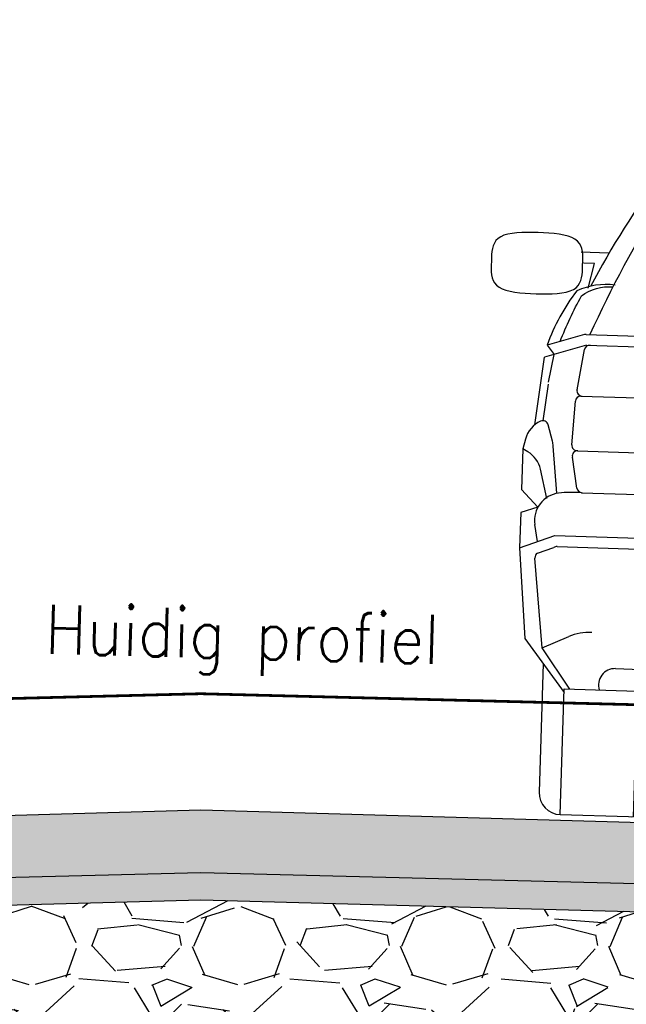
# Model space of a CAD drawing. Header units: metres. Extents: x 8 to 122, y -18 to 26.
# Tile 24 of 54: x 18.55 to 19.66, y 11.14 to 12.94. Entities that reach past the tile are written whole.
import ezdxf

# ---------------------------------------------------------------- set-up
doc = ezdxf.new("R2010")
doc.units = ezdxf.units.M
doc.header["$PDMODE"] = 1
doc.linetypes.add('ACAD_ISO02W100', pattern=[15, 12, -3])
doc.layers.add('N-WE-AL-DETAIL-G', color=7, linetype='Continuous')
doc.styles.add('ROMANS1_50_18', font='romans.shx', dxfattribs={"width": 0.9, "height": 0.09})
doc.styles.get("Standard").update_dxf_attribs({"font": 'arial.ttf'})
doc.dimstyles.new('NLCS_1-50', dxfattribs={"dimscale": 0.05, "dimtxt": 2.5, "dimasz": 2.5, "dimexe": 1.25, "dimexo": 0.625, "dimtad": 1, "dimtxsty": 'Standard', "dimblk": 'OBLIQUE', "dimcen": 0, "dimse1": 1, "dimse2": 1, "dimadec": 0, "dimazin": 0, "dimtfac": 1, "dimtmove": 0, "dimatfit": 3, "dimfxl": 1, "dimarcsym": 0})

# ---------------------------------------------------------------- blocks, each defined once
blk = doc.blocks.new('Auto-a6_1')
at = {"color": 0, "linetype": 'Continuous'}
for p, q in [((0.3434700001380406, 1.388999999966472), (0.3816699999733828, 1.446359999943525)), ((0.3899899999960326, 1.450820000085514), (0.413449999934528, 1.450820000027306)), ((1.135009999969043, 1.450820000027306), (1.111549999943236, 1.450820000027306)), ((1.181530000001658, 1.389000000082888), (1.143329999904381, 1.446360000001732)), ((0.3683400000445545, 1.39686000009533), (0.3932199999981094, 1.435560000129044)), ((0.4009299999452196, 1.435820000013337), (0.3746299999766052, 1.435820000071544)), ((0.3875300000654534, 1.397920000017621), (0.4052500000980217, 1.428300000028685)), ((0.4223999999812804, 1.436350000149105), (0.4008600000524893, 1.393279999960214)), ((1.102599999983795, 1.436350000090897), (1.124140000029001, 1.393280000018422)), ((1.137470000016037, 1.397919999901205), (1.119750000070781, 1.428300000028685)), ((1.124070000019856, 1.435819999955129), (1.150370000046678, 1.435819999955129)), ((1.15666000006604, 1.39686000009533), (1.131780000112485, 1.435560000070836)), ((0.3353599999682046, 1.388510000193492), (0.7617699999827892, 1.419560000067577)), ((0.3447699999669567, 1.37917000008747), (0.7624999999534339, 1.409590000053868)), ((1.180229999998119, 1.37917000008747), (0.7624999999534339, 1.409590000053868)), ((1.189640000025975, 1.388510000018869), (0.7632299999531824, 1.419560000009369)), ((0.3479499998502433, 1.395729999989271), (0.3875300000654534, 1.397920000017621)), ((1.177049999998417, 1.395729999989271), (1.137470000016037, 1.397919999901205)), ((0.7642300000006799, 1.349880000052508), (0.3420299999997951, 1.327449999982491)), ((0.7607699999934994, 1.3498799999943), (1.182969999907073, 1.327450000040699)), ((0.765819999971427, 1.319929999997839), (0.3468399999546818, 1.297660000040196)), ((0.7591799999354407, 1.319930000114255), (1.178160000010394, 1.297660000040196)), ((0.7663499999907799, 1.309940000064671), (0.3487000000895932, 1.287740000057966)), ((0.7586500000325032, 1.309939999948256), (1.176300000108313, 1.287739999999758)), ((0.2965499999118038, 1.292270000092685), (0.1985299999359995, 1.132570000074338)), ((1.22844999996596, 1.292270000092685), (1.326469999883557, 1.132570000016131)), ((0.3226100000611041, 1.277379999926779), (0.2245500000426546, 1.117610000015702)), ((0.3313300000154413, 1.272469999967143), (0.2332199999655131, 1.112629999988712)), ((1.193669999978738, 1.272469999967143), (1.291780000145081, 1.112629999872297)), ((1.20239000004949, 1.277379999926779), (1.300450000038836, 1.117610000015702)), ((0.1985299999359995, 1.132570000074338), (0.1213100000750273, 0.9887900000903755)), ((1.326469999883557, 1.132570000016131), (1.403690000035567, 0.9887900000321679)), ((0.2245500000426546, 1.117610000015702), (0.1591199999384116, 0.9957700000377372)), ((0.2332199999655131, 1.112629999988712), (0.1757299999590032, 1.005580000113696)), ((1.291780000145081, 1.112629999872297), (1.349270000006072, 1.005580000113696)), ((1.300450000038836, 1.117610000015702), (1.365880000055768, 0.9957700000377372)), ((-0.1514399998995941, 1.046239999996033), (-0.1541799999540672, 1.041770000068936)), ((-0.1477700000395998, 1.050229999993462), (-0.1514399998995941, 1.046239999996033)), ((-0.143039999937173, 1.05366000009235), (-0.1477700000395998, 1.050229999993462)), ((-0.1371599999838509, 1.056470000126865), (-0.143039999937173, 1.05366000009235)), ((-0.1302300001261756, 1.058710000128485), (-0.1371599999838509, 1.056470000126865)), ((-0.122389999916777, 1.060429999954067), (-0.1302300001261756, 1.058710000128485)), ((-0.1138100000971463, 1.061700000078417), (-0.122389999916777, 1.060429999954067)), ((-0.1046299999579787, 1.062570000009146), (-0.1138100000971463, 1.061700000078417)), ((-0.09500999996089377, 1.063119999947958), (-0.1046299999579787, 1.062570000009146)), ((-0.08507999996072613, 1.063410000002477), (-0.09500999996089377, 1.063119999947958)), ((-0.07499999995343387, 1.063490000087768), (-0.08507999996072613, 1.063410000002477)), ((-0.06492000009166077, 1.063410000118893), (-0.07499999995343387, 1.063490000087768)), ((-0.05499000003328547, 1.063120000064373), (-0.06492000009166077, 1.063410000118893)), ((-0.04537000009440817, 1.062570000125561), (-0.05499000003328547, 1.063120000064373)), ((-0.0361900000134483, 1.06170000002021), (-0.04537000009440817, 1.062570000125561)), ((-0.0276099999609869, 1.060430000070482), (-0.0361900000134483, 1.06170000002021)), ((-0.01976999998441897, 1.058710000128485), (-0.0276099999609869, 1.060430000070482)), ((-0.01284000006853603, 1.056470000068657), (-0.01976999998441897, 1.058710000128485)), ((-0.006960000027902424, 1.05366000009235), (-0.01284000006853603, 1.056470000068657)), ((-0.002229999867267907, 1.050229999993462), (-0.006960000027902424, 1.05366000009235)), ((0.001439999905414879, 1.046239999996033), (-0.002229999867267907, 1.050229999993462)), ((0.004180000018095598, 1.041770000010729), (0.001439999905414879, 1.046239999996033)), ((1.520820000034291, 1.041770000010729), (1.523560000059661, 1.046239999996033)), ((1.523560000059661, 1.046239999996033), (1.527230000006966, 1.05023000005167)), ((1.527230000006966, 1.05023000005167), (1.531959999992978, 1.053660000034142)), ((1.531959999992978, 1.053660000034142), (1.5378399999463, 1.056470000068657)), ((1.5378399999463, 1.056470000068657), (1.544770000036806, 1.058710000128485)), ((1.544770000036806, 1.058710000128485), (1.552609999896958, 1.06043000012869)), ((1.552609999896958, 1.06043000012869), (1.561189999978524, 1.06170000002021)), ((1.561189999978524, 1.06170000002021), (1.57037000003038, 1.062570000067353)), ((1.57037000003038, 1.062570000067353), (1.579990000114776, 1.06311999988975)), ((1.579990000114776, 1.06311999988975), (1.589919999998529, 1.063410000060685)), ((1.589919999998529, 1.063410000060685), (1.599999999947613, 1.063490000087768)), ((1.599999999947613, 1.063490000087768), (1.610080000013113, 1.06340999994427)), ((1.610080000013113, 1.06340999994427), (1.620010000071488, 1.063120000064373)), ((1.620010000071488, 1.063120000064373), (1.629630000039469, 1.062570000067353)), ((1.629630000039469, 1.062570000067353), (1.63880999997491, 1.061700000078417)), ((1.63880999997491, 1.061700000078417), (1.647390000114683, 1.060430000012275)), ((1.647390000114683, 1.060430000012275), (1.655229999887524, 1.05871000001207)), ((1.655229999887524, 1.05871000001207), (1.662160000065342, 1.056470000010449)), ((1.662160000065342, 1.056470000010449), (1.668040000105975, 1.053659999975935)), ((1.668040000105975, 1.053659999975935), (1.672769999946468, 1.050229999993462)), ((1.672769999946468, 1.050229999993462), (1.676440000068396, 1.046239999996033)), ((1.676440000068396, 1.046239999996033), (1.679180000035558, 1.041770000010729)), ((-0.1574000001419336, 1.031700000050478), (-0.1581399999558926, 1.02626999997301)), ((-0.1561199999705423, 1.036889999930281), (-0.1574000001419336, 1.031700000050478)), ((-0.1541799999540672, 1.041770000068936), (-0.1561199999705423, 1.036889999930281)), ((0.006119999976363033, 1.036890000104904), (0.004180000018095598, 1.041770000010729)), ((0.05499999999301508, 1.03000000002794), (0.004999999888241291, 1.030000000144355)), ((0.007400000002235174, 1.031700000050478), (0.006119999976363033, 1.036890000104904)), ((0.008139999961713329, 1.026270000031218), (0.007400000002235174, 1.031700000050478)), ((1.470000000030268, 1.03000000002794), (1.520000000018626, 1.030000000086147)), ((1.516860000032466, 1.026270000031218), (1.517599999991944, 1.03169999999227)), ((1.517599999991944, 1.03169999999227), (1.518879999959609, 1.036890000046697)), ((1.518879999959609, 1.036890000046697), (1.520820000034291, 1.041770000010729)), ((1.679180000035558, 1.041770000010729), (1.681119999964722, 1.036889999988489)), ((1.681119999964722, 1.036889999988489), (1.682399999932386, 1.03169999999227)), ((1.682399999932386, 1.03169999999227), (1.683140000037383, 1.02626999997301)), ((-0.1584900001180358, 1.020670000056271), (-0.1585800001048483, 1.015000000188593)), ((-0.1585800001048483, 1.015000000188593), (-0.1584900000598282, 0.9943300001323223)), ((-0.1581399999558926, 1.02626999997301), (-0.1584900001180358, 1.020670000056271)), ((0.008490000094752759, 1.020669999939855), (0.008139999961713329, 1.026270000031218)), ((0.00857999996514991, 1.000000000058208), (0.008490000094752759, 1.020669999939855)), ((0.02999999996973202, 1.010000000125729), (0.009999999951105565, 1.010000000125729)), ((0.02000000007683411, 0.9649999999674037), (0.02999999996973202, 1.010000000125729)), ((1.495000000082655, 1.010000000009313), (1.515000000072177, 1.010000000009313)), ((1.504999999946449, 0.965000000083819), (1.495000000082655, 1.010000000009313)), ((1.516419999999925, 1.000000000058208), (1.516510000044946, 1.020669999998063)), ((1.516510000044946, 1.020669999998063), (1.516860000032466, 1.026270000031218)), ((1.683140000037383, 1.02626999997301), (1.6834899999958, 1.020669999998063)), ((1.6834899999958, 1.020669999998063), (1.683580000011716, 1.015000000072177)), ((1.683580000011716, 1.015000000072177), (1.683490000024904, 0.994330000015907)), ((-0.1584900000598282, 0.9943300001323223), (-0.1581399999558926, 0.9887300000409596)), ((0.008139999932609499, 0.9887300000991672), (0.008490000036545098, 0.994330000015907)), ((0.008490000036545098, 0.994330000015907), (0.00857999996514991, 1.000000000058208)), ((1.516509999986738, 0.9943300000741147), (1.516419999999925, 1.000000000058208)), ((1.516859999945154, 0.9887300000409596), (1.516509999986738, 0.9943300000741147)), ((1.683490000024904, 0.994330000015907), (1.683140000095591, 0.9887300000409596)), ((-0.1581399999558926, 0.9887300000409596), (-0.1574000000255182, 0.9833000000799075)), ((-0.1574000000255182, 0.9833000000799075), (-0.1561199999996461, 0.9781100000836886)), ((-0.1561199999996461, 0.9781100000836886), (-0.1541800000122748, 0.9732300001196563)), ((0.004180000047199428, 0.9732300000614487), (0.006120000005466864, 0.978110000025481)), ((0.006120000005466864, 0.978110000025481), (0.007400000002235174, 0.9832999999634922)), ((0.007400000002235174, 0.9832999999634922), (0.008139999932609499, 0.9887300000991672)), ((0.1678100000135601, 0.9810400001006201), (0.7645900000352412, 0.9738900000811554)), ((0.1844200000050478, 0.9908500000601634), (0.764709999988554, 0.9838900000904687)), ((1.340580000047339, 0.9908500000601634), (0.7602900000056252, 0.983890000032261)), ((1.357190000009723, 0.9810400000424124), (0.7604100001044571, 0.9738900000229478)), ((1.517599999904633, 0.9833000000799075), (1.516859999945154, 0.9887300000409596)), ((1.518879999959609, 0.978110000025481), (1.517599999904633, 0.9833000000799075)), ((1.520819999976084, 0.9732300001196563), (1.518879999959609, 0.978110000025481)), ((1.681120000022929, 0.9781100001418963), (1.679179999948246, 0.973230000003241)), ((1.682400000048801, 0.9832999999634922), (1.681120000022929, 0.9781100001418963)), ((1.683140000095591, 0.9887300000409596), (1.682400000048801, 0.9832999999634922)), ((-0.1541800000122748, 0.9732300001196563), (-0.1514399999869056, 0.9687600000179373)), ((-0.1514399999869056, 0.9687600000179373), (-0.1477699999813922, 0.9647700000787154)), ((-0.1477699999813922, 0.9647700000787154), (-0.1430399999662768, 0.9613400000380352)), ((-0.1430399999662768, 0.9613400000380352), (-0.1371600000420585, 0.9585300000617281)), ((-0.1371600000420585, 0.9585300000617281), (-0.1302300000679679, 0.9562900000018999)), ((-0.1302300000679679, 0.9562900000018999), (-0.1223900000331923, 0.9545700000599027)), ((-0.0276099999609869, 0.9545700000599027), (-0.0197700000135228, 0.9562900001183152)), ((-0.0197700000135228, 0.9562900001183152), (-0.01284000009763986, 0.9585300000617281)), ((-0.01284000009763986, 0.9585300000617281), (-0.006959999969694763, 0.9613400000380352)), ((-0.006959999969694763, 0.9613400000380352), (-0.002229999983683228, 0.9647700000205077)), ((-0.002229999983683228, 0.9647700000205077), (0.001439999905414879, 0.9687600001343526)), ((0.001439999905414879, 0.9687600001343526), (0.004180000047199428, 0.9732300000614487)), ((1.523560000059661, 0.9687599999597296), (1.520819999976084, 0.9732300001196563)), ((1.527230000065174, 0.9647700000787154), (1.523560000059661, 0.9687599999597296)), ((1.531960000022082, 0.9613400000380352), (1.527230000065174, 0.9647700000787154)), ((1.537839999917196, 0.9585300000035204), (1.531960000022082, 0.9613400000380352)), ((1.544770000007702, 0.9562900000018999), (1.537839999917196, 0.9585300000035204)), ((1.55260999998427, 0.954570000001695), (1.544770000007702, 0.9562900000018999)), ((1.655229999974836, 0.9562900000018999), (1.647390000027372, 0.9545700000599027)), ((1.662160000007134, 0.9585300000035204), (1.655229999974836, 0.9562900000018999)), ((1.668040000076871, 0.9613400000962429), (1.662160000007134, 0.9585300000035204)), ((1.672770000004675, 0.9647699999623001), (1.668040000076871, 0.9613400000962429)), ((1.6764400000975, 0.9687600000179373), (1.672770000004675, 0.9647699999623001)), ((1.679179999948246, 0.973230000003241), (1.6764400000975, 0.9687600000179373)), ((-0.1223900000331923, 0.9545700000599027), (-0.1138100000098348, 0.9533000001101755)), ((-0.1138100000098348, 0.9533000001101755), (-0.1046299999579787, 0.9524300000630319)), ((-0.1046299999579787, 0.9524300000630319), (-0.0950099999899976, 0.9518800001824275)), ((-0.0950099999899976, 0.9518800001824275), (-0.08507999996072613, 0.9515900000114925)), ((-0.08507999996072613, 0.9515900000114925), (-0.07500000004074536, 0.9515100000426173)), ((-0.07500000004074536, 0.9515100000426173), (-0.06491999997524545, 0.9515900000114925)), ((-0.06491999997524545, 0.9515900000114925), (-0.0549900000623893, 0.9518800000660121)), ((-0.0549900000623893, 0.9518800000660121), (-0.04537000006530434, 0.9524300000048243)), ((-0.04537000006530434, 0.9524300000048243), (-0.0361900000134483, 0.9533000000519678)), ((-0.0361900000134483, 0.9533000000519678), (-0.0276099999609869, 0.9545700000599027)), ((0.1426899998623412, 0.951340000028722), (0.764229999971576, 0.9438900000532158)), ((1.382310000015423, 0.951340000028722), (0.7607699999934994, 0.9438899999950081)), ((1.561189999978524, 0.9532999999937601), (1.55260999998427, 0.954570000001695)), ((1.57037000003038, 0.9524300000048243), (1.561189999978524, 0.9532999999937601)), ((1.579990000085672, 0.9518800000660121), (1.57037000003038, 0.9524300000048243)), ((1.589919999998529, 0.9515900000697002), (1.579990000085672, 0.9518800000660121)), ((1.599999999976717, 0.9515099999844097), (1.589919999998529, 0.9515900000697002)), ((1.610080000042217, 0.9515900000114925), (1.599999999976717, 0.9515099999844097)), ((1.620009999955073, 0.9518800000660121), (1.610080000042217, 0.9515900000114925)), ((1.629630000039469, 0.9524300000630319), (1.620009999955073, 0.9518800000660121)), ((1.638809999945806, 0.9533000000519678), (1.629630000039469, 0.9524300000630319)), ((1.647390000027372, 0.9545700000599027), (1.638809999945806, 0.9533000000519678)), ((0.01589000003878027, 0.879529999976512), (-0.05153999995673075, 0.8580100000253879)), ((0.01892999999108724, 0.8800000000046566), (0.7625000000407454, 0.8800000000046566)), ((1.506070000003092, 0.8800000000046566), (0.7625000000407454, 0.8800000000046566)), ((1.509109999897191, 0.879529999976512), (1.576539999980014, 0.8580100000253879)), ((0.02049000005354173, 0.8600000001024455), (-0.05598000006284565, 0.8356000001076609)), ((-0.05153999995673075, 0.8580100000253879), (-0.03825999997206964, 0.841019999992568)), ((0.005710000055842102, 0.7782700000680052), (0.01698000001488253, 0.8522000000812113)), ((0.02049000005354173, 0.8600000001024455), (0.7625000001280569, 0.8599999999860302)), ((0.1478400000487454, 0.6000000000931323), (0.1478399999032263, 0.8600000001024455)), ((0.3400799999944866, 0.8500200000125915), (0.3400800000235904, 0.7766999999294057)), ((1.504509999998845, 0.8600000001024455), (0.7625000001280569, 0.8599999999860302)), ((1.184919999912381, 0.8500200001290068), (1.184919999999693, 0.7767000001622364)), ((1.377159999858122, 0.5999999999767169), (1.377160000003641, 0.8599999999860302)), ((1.504509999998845, 0.8600000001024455), (1.580980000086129, 0.8355999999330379)), ((1.519290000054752, 0.7782700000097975), (1.508019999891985, 0.8522000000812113)), ((1.576539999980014, 0.8580100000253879), (1.563259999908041, 0.841020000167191)), ((-0.06927999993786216, 0.7117500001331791), (-0.05598000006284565, 0.8356000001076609)), ((-0.04677000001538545, 0.7905800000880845), (-0.03811999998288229, 0.8413000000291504)), ((1.571769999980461, 0.7905800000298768), (1.563119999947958, 0.8413000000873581)), ((1.594280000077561, 0.7117500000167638), (1.580980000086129, 0.8355999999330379)), ((0.7650000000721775, 0.815000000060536), (0.5049999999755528, 0.8149999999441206)), ((0.7600000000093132, 0.8150000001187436), (1.020000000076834, 0.8149999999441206)), ((0.4849999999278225, 0.7950000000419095), (0.4850000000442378, 0.7300000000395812)), ((1.040000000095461, 0.7949999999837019), (1.039999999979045, 0.7300000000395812)), ((-0.05425999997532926, 0.7193700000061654), (-0.04676999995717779, 0.7865200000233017)), ((1.579259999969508, 0.7193700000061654), (1.571770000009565, 0.7865200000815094)), ((0.01325000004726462, 0.7666999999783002), (0.1478399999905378, 0.7667000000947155)), ((0.1478399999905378, 0.7667000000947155), (0.330080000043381, 0.7667000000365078)), ((1.377159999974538, 0.7667000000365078), (1.194920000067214, 0.7666999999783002)), ((1.511750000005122, 0.7667000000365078), (1.377159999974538, 0.7667000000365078)), ((-0.0006200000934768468, 0.6769899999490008), (0.003259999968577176, 0.7571900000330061)), ((0.3400800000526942, 0.7567000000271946), (0.3400800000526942, 0.6765000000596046)), ((1.184919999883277, 0.7567000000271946), (1.184920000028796, 0.676500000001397)), ((1.525620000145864, 0.6769899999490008), (1.521740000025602, 0.7571900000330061)), ((-0.03629000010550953, 0.6823500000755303), (-0.04512999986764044, 0.7122200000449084)), ((0.504999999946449, 0.7100000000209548), (0.7649999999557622, 0.7100000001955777)), ((1.020000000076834, 0.7099999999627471), (0.7600000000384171, 0.7100000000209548)), ((1.561290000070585, 0.6823500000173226), (1.570129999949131, 0.7122200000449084)), ((-0.08581999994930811, 0.6848699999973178), (-0.08999999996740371, 0.6670699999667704)), ((-0.02495999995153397, 0.5874300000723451), (-0.03454000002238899, 0.673670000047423)), ((1.549960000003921, 0.5874300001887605), (1.559540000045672, 0.6736699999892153)), ((1.610820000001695, 0.6848700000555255), (1.615000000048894, 0.6670700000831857)), ((-0.08999999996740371, 0.6670699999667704), (-0.09000000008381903, 0.592110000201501)), ((-0.08062999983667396, 0.6617900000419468), (-0.08999999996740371, 0.6670699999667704)), ((0.01131000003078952, 0.5982100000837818), (0.001020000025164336, 0.65470999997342)), ((0.0108600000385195, 0.6665000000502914), (0.1478399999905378, 0.6664999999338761)), ((0.1478399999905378, 0.6664999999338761), (0.3300800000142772, 0.6664999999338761)), ((1.377160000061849, 0.6664999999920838), (1.194919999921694, 0.6665000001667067)), ((1.51413999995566, 0.6665000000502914), (1.377160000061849, 0.6664999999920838)), ((1.513689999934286, 0.5982100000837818), (1.523980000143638, 0.6547100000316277)), ((1.605629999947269, 0.6617899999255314), (1.615000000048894, 0.6670700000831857)), ((1.615000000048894, 0.6670700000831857), (1.614999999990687, 0.5921100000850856)), ((-0.0434100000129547, 0.5773500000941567), (-0.05665000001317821, 0.6303400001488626)), ((1.568410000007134, 0.5773499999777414), (1.58164999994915, 0.6303400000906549)), ((-0.05920000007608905, 0.5606500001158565), (-0.09000000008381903, 0.592110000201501)), ((0.02000000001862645, 0.5900000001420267), (0.1478399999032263, 0.5900000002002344)), ((1.504999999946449, 0.590000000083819), (1.377160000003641, 0.590000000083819)), ((1.584200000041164, 0.5606500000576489), (1.614999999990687, 0.5921100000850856)), ((-0.05920000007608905, 0.5606500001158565), (-0.0900000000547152, 0.5500400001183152)), ((0.1778400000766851, 0.5700000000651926), (0.7625000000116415, 0.5700000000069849)), ((1.347160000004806, 0.5700000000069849), (0.7625000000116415, 0.5700000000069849)), ((1.584200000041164, 0.5606500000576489), (1.615000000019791, 0.5500400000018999)), ((-0.0900000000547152, 0.5500400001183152), (-0.08999999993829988, 0.4856900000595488)), ((1.615000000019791, 0.5500400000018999), (1.615000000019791, 0.4856899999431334)), ((-0.05774999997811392, 0.4980200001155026), (-0.06359000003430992, 0.5291400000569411)), ((1.582749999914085, 0.4980200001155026), (1.588589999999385, 0.5291399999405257)), ((-0.08999999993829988, 0.4856900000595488), (-0.02642000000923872, 0.5100000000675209)), ((-0.02642000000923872, 0.5100000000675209), (0.7625000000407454, 0.5100000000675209)), ((1.551419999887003, 0.5100000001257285), (0.7625000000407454, 0.5100000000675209)), ((1.615000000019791, 0.4856899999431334), (1.551419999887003, 0.5100000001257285)), ((-0.05713000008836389, 0.4768400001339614), (-0.0274100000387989, 0.488210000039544)), ((-0.02169999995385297, 0.4900000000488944), (0.76249999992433, 0.4900000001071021)), ((1.546699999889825, 0.4899999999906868), (0.76249999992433, 0.4900000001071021)), ((1.582129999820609, 0.4768400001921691), (1.552410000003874, 0.4882099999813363)), ((-0.08999999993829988, 0.4856900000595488), (-0.07499999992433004, 0.3200000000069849)), ((1.615000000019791, 0.4856899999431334), (1.600000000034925, 0.3200000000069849)), ((-0.04317000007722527, 0.3035200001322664), (-0.06134999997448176, 0.4674700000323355)), ((1.568170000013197, 0.3035200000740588), (1.586350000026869, 0.4674700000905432)), ((-0.04317000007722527, 0.3035200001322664), (0.005050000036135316, 0.3257900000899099)), ((1.568170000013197, 0.3035200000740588), (1.519949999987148, 0.3257900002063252)), ((-0.07499999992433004, 0.3200000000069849), (0, 0.2235700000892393)), ((1.600000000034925, 0.3200000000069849), (1.524999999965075, 0.223570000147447)), ((0.0102700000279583, 0.2299999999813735), (-0.04317000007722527, 0.3035200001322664)), ((1.514729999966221, 0.2300000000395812), (1.568170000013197, 0.3035200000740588)), ((-0.04000000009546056, 0.2750000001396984), (-0.0400000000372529, 0.03954000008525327)), ((1.565000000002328, 0.2750000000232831), (1.565000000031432, 0.03954000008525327)), ((0.09226000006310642, 0.2700000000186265), (0.7625000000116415, 0.2700000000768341)), ((0.133330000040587, 0.2699999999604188), (0.1333299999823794, -1.164153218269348e-10)), ((0.1700000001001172, 0.04000000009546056), (0.1700000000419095, 0.2699999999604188)), ((1.432740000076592, 0.2700000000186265), (0.7625000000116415, 0.2700000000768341)), ((1.354999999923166, 0.0400000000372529), (1.354999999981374, 0.2700000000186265)), ((1.391670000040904, 0.2700000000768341), (1.391669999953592, 0)), ((2.91038304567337e-11, 0.2299999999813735), (0.133330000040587, 0.2300000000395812)), ((0, 0), (2.91038304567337e-11, 0.2299999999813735)), ((1.524999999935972, 0.2300000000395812), (1.3916700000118, 0.2300000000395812)), ((1.525000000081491, 0), (1.524999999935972, 0.2300000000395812)), ((0, 0), (0.1249999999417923, 5.820766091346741e-11)), ((0.1249999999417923, 5.820766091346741e-11), (0.129999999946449, 5.820766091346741e-11)), ((1.400000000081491, -5.820766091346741e-11), (1.394999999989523, 1.164153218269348e-10)), ((1.525000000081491, 0), (1.400000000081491, -5.820766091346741e-11))]:
    blk.add_line(p, q, dxfattribs=at)
at = {"color": 0, "linetype": 'Continuous', "flags": 128}
blk.add_lwpolyline([(-0.02814619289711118, 0.8654767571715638, -0.03122339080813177), (0.008288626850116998, 0.9503829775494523, -0.1832659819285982), (0.06518640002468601, 0.9685147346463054)], format="xyb", dxfattribs=at)
at = {"color": 0, "linetype": 'Continuous'}
for centre, radius, start, end in [((0.389991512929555, 1.440823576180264), 0.01, 90, 146.3433055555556), ((0.4134555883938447, 1.440823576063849), 0.01, 333.43495, 90), ((1.111544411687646, 1.440823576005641), 0.01, 90, 206.5650499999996), ((1.13500848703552, 1.440823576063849), 0.01, 33.65669444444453, 90), ((0.4009322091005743, 1.430823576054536), 0.005000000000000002, 329.7518972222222, 90), ((1.12406779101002, 1.430823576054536), 0.005000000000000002, 90, 210.2481027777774), ((0.3389941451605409, 1.338644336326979), 0.05000000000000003, 94.16505833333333, 137.1355972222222), ((1.186005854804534, 1.338644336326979), 0.05000000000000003, 42.8644027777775, 85.83494166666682), ((1.543680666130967, 0.2205744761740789), 1.693578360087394, 137.1355972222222, 153.8142972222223), ((0.3483984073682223, 1.329302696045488), 0.05000000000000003, 94.16505833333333, 141.3888555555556), ((1.17660159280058, 1.32930269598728), 0.05000000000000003, 38.61114444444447, 85.83494166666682), ((-0.01868066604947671, 0.2205744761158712), 1.693578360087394, 26.18570277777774, 42.86440277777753), ((1.856853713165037, 0.1246382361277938), 1.980454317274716, 141.3888555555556, 157.5789527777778), ((-0.3318537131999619, 0.1246382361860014), 1.980454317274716, 22.42104722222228, 38.61114444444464), ((0.3590005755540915, 1.258516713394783), 0.07099094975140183, 103.8334638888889, 151.6081805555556), ((1.165999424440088, 1.258516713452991), 0.07099094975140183, 28.39181944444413, 76.16653611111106), ((0.3590005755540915, 1.258516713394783), 0.04099094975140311, 107.2590416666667, 152.6034222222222), ((0.3590005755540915, 1.258516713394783), 0.03099094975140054, 109.4063083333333, 153.2255944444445), ((1.165999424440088, 1.258516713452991), 0.03099094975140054, 26.77440555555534, 70.59369166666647), ((1.165999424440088, 1.258516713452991), 0.04099094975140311, 27.39657777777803, 72.74095833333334), ((0.1679285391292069, 0.9910462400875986), 0.00999999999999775, 151.7624388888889, 269.3132388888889), ((0.1845431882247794, 1.000847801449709), 0.01000000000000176, 151.7624388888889, 269.3132388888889), ((1.340456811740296, 1.000847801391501), 0.01000000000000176, 270.6867611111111, 28.2375611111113), ((1.357071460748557, 0.9910462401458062), 0.00999999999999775, 270.6867611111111, 28.2375611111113), ((0.1429953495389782, 0.9763440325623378), 0.02500000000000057, 150.1462944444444, 269.3132388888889), ((1.38200465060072, 0.9763440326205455), 0.02500000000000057, 270.6867611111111, 29.85370555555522), ((0.2882969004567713, 0.7501557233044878), 0.3565418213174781, 144.0992111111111, 162.3919416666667), ((0.05721922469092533, 0.8416300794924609), 0.1310034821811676, 84.78526944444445, 116.1485166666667), ((1.467780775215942, 0.8416300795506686), 0.1310034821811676, 63.85148333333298, 95.21473055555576), ((1.46435901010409, 0.8844393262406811), 0.08419818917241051, 51.55410000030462, 93.09459722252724), ((1.236703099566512, 0.7501557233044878), 0.3565418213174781, 17.60805833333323, 35.90078888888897), ((0.8557629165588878, 0.6164873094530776), 0.7404992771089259, 19.64828559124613, 26.80183559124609), ((0.01893015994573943, 0.8700032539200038), 0.01, 90, 107.6993333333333), ((1.506069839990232, 0.8700032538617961), 0.01, 72.30066666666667, 90), ((0.02686132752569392, 0.850632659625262), 0.01, 90, 170.9599388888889), ((0.3300767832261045, 0.8500229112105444), 0.01, 0, 90), ((1.194923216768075, 0.8500229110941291), 0.01, 90, 180), ((1.498138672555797, 0.850632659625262), 0.01, 9.040061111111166, 90), ((0.5050015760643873, 0.7950032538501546), 0.02000000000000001, 90, 180), ((1.019998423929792, 0.7950032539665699), 0.02000000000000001, 0, 90), ((0.01558460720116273, 0.7767062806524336), 0.01, 170.9599388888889, 270), ((0.3300767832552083, 0.7767062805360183), 0.01, 270, 0), ((1.194923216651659, 0.776706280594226), 0.01, 180, 270), ((1.50941539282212, 0.7767062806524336), 0.01, 270, 9.040061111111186), ((0.01324943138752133, 0.7567062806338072), 0.01, 90, 177.2290583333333), ((0.3300767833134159, 0.7567062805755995), 0.01, 0, 90), ((1.194923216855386, 0.7567062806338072), 0.01, 90, 180), ((1.51175056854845, 0.7567062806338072), 0.01, 2.770941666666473, 90), ((0.5050015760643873, 0.7300032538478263), 0.02000000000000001, 180, 270), ((1.019998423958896, 0.7300032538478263), 0.02000000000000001, 270, 0), ((-0.03714125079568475, 0.6734474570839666), 0.05000000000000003, 116.0620638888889, 166.7864888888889), ((-0.05471503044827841, 0.7093802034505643), 0.01, 16.49030833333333, 116.0620638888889), ((1.579715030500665, 0.709380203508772), 0.01, 63.9379361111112, 163.5096916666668), ((1.562141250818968, 0.6734474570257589), 0.05000000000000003, 13.21351111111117, 63.9379361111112), ((-0.0842284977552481, 0.6681599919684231), 0.05000000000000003, 6.334530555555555, 16.49031111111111), ((0.009367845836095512, 0.676507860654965), 0.01, 177.2290583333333, 270), ((0.3300767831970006, 0.6765078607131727), 0.01, 270, 0), ((1.19492321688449, 0.676507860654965), 0.01, 180, 270), ((1.515632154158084, 0.6765078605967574), 0.01, 270, 2.77094166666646), ((1.609228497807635, 0.6681599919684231), 0.05000000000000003, 163.5096888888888, 173.6654694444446), ((-0.1051548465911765, 0.6182232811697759), 0.05000000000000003, 14.02410555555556, 60.62018888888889), ((0.01085728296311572, 0.6565078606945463), 0.01, 90, 190.3190222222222), ((1.514142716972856, 0.6565078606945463), 0.01, 349.6809777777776, 90), ((1.630154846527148, 0.6182232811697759), 0.05000000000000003, 119.379811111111, 165.9758944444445), ((0.0211452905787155, 0.6000032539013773), 0.01, 190.3190222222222, 270), ((0.1778368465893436, 0.6000032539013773), 0.03, 180, 270), ((1.347163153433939, 0.600003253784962), 0.03, 270, 0), ((1.503854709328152, 0.6000032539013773), 0.01, 270, 349.6809777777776), ((-0.01444448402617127, 0.5383625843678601), 0.05000000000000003, 98.75436388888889, 190.6196555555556), ((0.01005466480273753, 0.3792696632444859), 0.2109682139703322, 87.29756666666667, 98.75436388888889), ((1.514945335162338, 0.3792696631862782), 0.2109682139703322, 81.24563611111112, 92.70243333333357), ((1.539444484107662, 0.5383625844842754), 0.05000000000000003, 349.3803444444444, 81.24563611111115), ((-0.02169969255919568, 0.4800032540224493), 0.01, 90, 124.8377611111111), ((1.546699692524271, 0.4800032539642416), 0.01, 55.16223888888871, 90), ((-0.0514182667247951, 0.4686400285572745), 0.01, 124.8377611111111, 186.70655), ((1.576418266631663, 0.4686400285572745), 0.01, 353.2934500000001, 55.16223888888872), ((0.04697857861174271, 0.2350032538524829), 0.1000000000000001, 90, 114.7897), ((1.47802142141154, 0.2350032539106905), 0.1000000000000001, 65.21030000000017, 90), ((0.09226236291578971, 0.2400032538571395), 0.03, 90, 199.4712194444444), ((1.432737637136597, 0.2400032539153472), 0.03, 340.5287805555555, 90), ((1.5760597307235e-06, 0.03954835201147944), 0.04000000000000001, 180, 270), ((0.1275015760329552, 0.04250325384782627), 0.04257346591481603, 266.6335388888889, 3.366461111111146), ((1.397498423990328, 0.04250325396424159), 0.04257346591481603, 176.6335388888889, 273.3664611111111), ((1.52499842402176, 0.03954835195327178), 0.04000000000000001, 270, 0)]:
    blk.add_arc(centre, radius, start, end, dxfattribs=at)
blk.add_point((1.682500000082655, 0), dxfattribs=at)
blk = doc.blocks.new('_Oblique')
at = {"color": 0, "linetype": 'ByBlock', "lineweight": -2}
blk.add_line((-0.5, -0.5), (0.5, 0.5), dxfattribs=at)
blk = doc.blocks.new('*D78')
at = {"layer": 'Defpoints', "color": 0, "transparency": 16777216}
for p in [(16.13004397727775, 11.39766483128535), (21.63366276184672, 11.39814325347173), (21.63366276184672, 7.557446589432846)]:
    blk.add_point(p, dxfattribs=at)
at = {"layer": 'N-WE-AL-DETAIL-G', "color": 0, "lineweight": -2, "transparency": 16777216}
blk.add_line((16.13004397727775, 7.557446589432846), (21.63366276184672, 7.557446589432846), dxfattribs=at)
at = {"layer": 'N-WE-AL-DETAIL-G', "color": 0, "lineweight": -2, "transparency": 16777216, "xscale": 0.125, "yscale": 0.125, "zscale": 0.125, "rotation": 180}
blk.add_blockref('_Oblique', (16.13004397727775, 7.557446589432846), dxfattribs=at)
at = {"layer": 'N-WE-AL-DETAIL-G', "color": 0, "lineweight": -2, "transparency": 16777216, "xscale": 0.125, "yscale": 0.125, "zscale": 0.125}
blk.add_blockref('_Oblique', (21.63366276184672, 7.557446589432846), dxfattribs=at)
at = {"layer": 'N-WE-AL-DETAIL-G', "color": 0, "transparency": 16777216, "insert": (18.88185336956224, 7.669571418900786), "char_height": 0.125, "attachment_point": 5}
blk.add_mtext('Rijbaan', dxfattribs=at)
blk = doc.blocks.new('*D69')
at = {"layer": 'Defpoints', "color": 0, "transparency": 16777216}
for p in [(18.88185336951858, 11.49943498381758), (16.13448042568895, 11.41433149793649), (18.88185336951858, 8.079914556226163)]:
    blk.add_point(p, dxfattribs=at)
at = {"layer": 'N-WE-AL-DETAIL-G', "color": 0, "lineweight": -2, "transparency": 16777216}
blk.add_line((16.13448042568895, 8.079914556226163), (18.88185336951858, 8.079914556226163), dxfattribs=at)
at = {"layer": 'N-WE-AL-DETAIL-G', "color": 0, "lineweight": -2, "transparency": 16777216, "xscale": 0.125, "yscale": 0.125, "zscale": 0.125, "rotation": 180}
blk.add_blockref('_Oblique', (16.13448042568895, 8.079914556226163), dxfattribs=at)
at = {"layer": 'N-WE-AL-DETAIL-G', "color": 0, "lineweight": -2, "transparency": 16777216, "xscale": 0.125, "yscale": 0.125, "zscale": 0.125}
blk.add_blockref('_Oblique', (18.88185336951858, 8.079914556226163), dxfattribs=at)
at = {"layer": 'N-WE-AL-DETAIL-G', "color": 0, "transparency": 16777216, "insert": (17.50816689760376, 8.186283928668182), "char_height": 0.125, "attachment_point": 5}
blk.add_mtext('2,75', dxfattribs=at)
blk = doc.blocks.new('*D70')
at = {"layer": 'Defpoints', "color": 0, "transparency": 16777216}
for p in [(18.88185336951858, 11.49943498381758), (21.63366276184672, 11.42013279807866), (21.63366276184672, 8.079914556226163)]:
    blk.add_point(p, dxfattribs=at)
at = {"layer": 'N-WE-AL-DETAIL-G', "color": 0, "lineweight": -2, "transparency": 16777216}
blk.add_line((18.88185336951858, 8.079914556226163), (21.63366276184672, 8.079914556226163), dxfattribs=at)
at = {"layer": 'N-WE-AL-DETAIL-G', "color": 0, "lineweight": -2, "transparency": 16777216, "xscale": 0.125, "yscale": 0.125, "zscale": 0.125, "rotation": 180}
blk.add_blockref('_Oblique', (18.88185336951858, 8.079914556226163), dxfattribs=at)
at = {"layer": 'N-WE-AL-DETAIL-G', "color": 0, "lineweight": -2, "transparency": 16777216, "xscale": 0.125, "yscale": 0.125, "zscale": 0.125}
blk.add_blockref('_Oblique', (21.63366276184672, 8.079914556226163), dxfattribs=at)
at = {"layer": 'N-WE-AL-DETAIL-G', "color": 0, "transparency": 16777216, "insert": (20.25775806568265, 8.186283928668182), "char_height": 0.125, "attachment_point": 5}
blk.add_mtext('2,75', dxfattribs=at)

msp = doc.modelspace()

# ---------------------------------------------------------------- hatches: boundary and pattern name
at = {"layer": 'N-WE-AL-DETAIL-G', "true_color": 0x45291c}
h = msp.add_hatch(color=19, dxfattribs=at)
h.dxf.hatch_style = 1
h.paths.add_polyline_path([(18.88185336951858, 11.37819272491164), (21.13116170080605, 11.32132517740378), (21.13387401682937, 11.42860666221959), (18.88185336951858, 11.49350583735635), (16.62982840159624, 11.42860653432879), (16.63254503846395, 11.32132517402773)])
at = {"layer": 'N-WE-AL-DETAIL-G', "linetype": 'Continuous'}
h = msp.add_hatch(dxfattribs=at)
h.set_pattern_fill('AR-SAND', color=252, scale=0.001, angle=45, style=0)
h.set_pattern_definition([(82.50000000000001, (19.05735505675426, 11.18560942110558), (-0.03573813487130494, 0.0334753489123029), [0, -0.03860799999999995, 0, -0.04317999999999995, 0, -0.04127499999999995]), (52.49999999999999, (19.05735505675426, 11.18560942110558), (-0.01890109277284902, 0.08247328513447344), [0, -0.020828, 0, -0.034798, 0, -0.013335]), (12.5, (19.03526362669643, 11.16351799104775), (0.05582998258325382, 0.05603323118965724), [0, -0.0127, 0, -0.04572, 0, -0.05969]), (2.499999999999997, (19.03526362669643, 11.16351799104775), (0.03822811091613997, 0.06975507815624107), [0, -0.00635, 0, -0.029972, 0, -0.03429])])
h.paths.add_polyline_path([(18.88185336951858, 11.32819272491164), (21.47922631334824, 11.25722248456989), (21.47922631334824, 11.31252532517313), (18.88185336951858, 11.37819272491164), (16.28448042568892, 11.31264654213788), (16.28448042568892, 11.2572224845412)])
h = msp.add_hatch(dxfattribs=at)
h.set_pattern_fill('GRAVEL', color=252, scale=0.015, style=0)
h.set_pattern_definition([(228.0127875, (21.89233644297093, 10.86102908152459), (-3.048000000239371, -3.428999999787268), [0.051258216, -5.07457254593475]), (184.969741, (21.85804644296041, 10.82292908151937), (4.571999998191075, 0.3810000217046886), [0.08796070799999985, -8.708107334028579]), (132.5104471, (21.77041644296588, 10.81530908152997), (3.810000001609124, -4.190999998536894), [0.062022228, -6.140208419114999]), (267.273689, (21.62182644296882, 10.72005908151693), (0.3810000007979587, 7.619999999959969), [0.08010067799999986, -7.92996561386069]), (292.83365418, (21.61801644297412, 10.64004908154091), (-1.905000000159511, 4.571999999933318), [0.07854505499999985, -7.77597116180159]), (357.2736889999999, (21.64849644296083, 10.56765908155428), (-7.619999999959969, 0.3810000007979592), [0.08010067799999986, -7.92996561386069]), (37.69424047, (21.72850644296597, 10.56384908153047), (-4.952999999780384, -3.810000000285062), [0.105929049, -10.48696729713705]), (72.25532837, (21.8123264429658, 10.6286190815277), (2.667000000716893, 8.381999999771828), [0.100007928, -9.90078849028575]), (121.42956562, (21.84280644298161, 10.72386908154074), (-3.048000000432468, 4.952999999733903), [0.08037195, -7.956831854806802]), (175.2363583, (21.8008964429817, 10.79244908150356), (4.190999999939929, -0.3810000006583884), [0.09175699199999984, -4.49609054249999]), (222.3974378, (21.70945644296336, 10.80006908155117), (-4.571999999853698, -4.191000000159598), [0.118661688, -11.74751587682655]), (138.81407483, (21.99901644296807, 10.71624908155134), (-2.666999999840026, 2.286000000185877), [0.04050068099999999, -4.0095848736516]), (171.4692344, (21.96853644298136, 10.74291908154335), (4.953000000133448, -0.7619999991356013), [0.07705229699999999, -7.628195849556]), (225, (21.89233644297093, 10.75434908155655), (-5.329070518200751e-17, -0.3810000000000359), [0.053881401, -0.4849339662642]), (203.19859051, (21.86566644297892, 10.80006908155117), (1.905000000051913, 0.7619999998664), [0.02901619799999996, -2.872593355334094]), (291.80140949, (21.83899644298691, 10.78863908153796), (-0.3810000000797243, 1.142999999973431), [0.041034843, -2.0107129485]), (30.96375653, (21.85423644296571, 10.75053908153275), (1.143000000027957, 0.7619999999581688), [0.06664794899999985, -2.154944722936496]), (161.56505118, (21.91138644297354, 10.78482908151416), (0.7620000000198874, -0.380999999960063), [0.048193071, -1.1566347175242]), (16.389540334, (21.61801644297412, 10.78863908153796), (3.810000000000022, 1.143000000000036), [0.06751320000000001, -6.68382400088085]), (70.34617594, (21.68278644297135, 10.80768908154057), (-1.524000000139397, -4.190999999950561), [0.056639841, -5.607332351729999]), (293.19859051, (21.91138644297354, 10.86102908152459), (-0.7619999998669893, 1.905000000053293), [0.05803201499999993, -2.843577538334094]), (343.6104596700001, (21.93424644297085, 10.80768908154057), (-3.810000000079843, 1.142999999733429), [0.06751319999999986, -6.68382400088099]), (339.44395478, (21.61801644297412, 10.55241908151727), (-1.904999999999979, 0.7620000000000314), [0.06510527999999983, -3.190160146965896]), (294.7751406, (21.67897644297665, 10.52955908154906), (-1.90500000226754, 4.190999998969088), [0.05455081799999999, -5.400539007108]), (66.80140949, (21.91519644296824, 10.48002908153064), (0.7619999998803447, 1.905000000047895), [0.05803201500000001, -2.843577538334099]), (17.35402464, (21.93805644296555, 10.53336908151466), (-4.952999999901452, -1.524000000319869), [0.06386741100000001, -6.322856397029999]), (69.44395478, (21.72850644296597, 10.48002908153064), (-0.7620000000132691, -1.904999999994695), [0.03255263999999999, -3.2227127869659]), (101.309932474, (21.89233644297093, 10.48002908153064), (-0.38100000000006, 1.524000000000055), [0.01942719, -1.9232992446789]), (165.963756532, (21.88852644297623, 10.49907908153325), (1.142999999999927, -0.3809999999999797), [0.078545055, -1.49235818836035]), (186.00900596, (21.8123264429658, 10.51812908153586), (3.809999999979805, 0.381000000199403), [0.07279004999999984, -7.20620472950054]), (303.69006753, (21.85423644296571, 10.71624908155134), (-0.3810000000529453, 0.7619999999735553), [0.054948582, -1.318766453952]), (353.15722659, (21.88471644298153, 10.67052908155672), (6.477000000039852, -0.761999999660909), [0.095933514, -9.49740135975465]), (60.9453959, (21.97996644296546, 10.65909908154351), (-1.524000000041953, -2.666999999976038), [0.039226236, -3.883408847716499]), (90, (21.99901644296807, 10.69338908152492), (-0.3809999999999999, 0.3809999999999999), [0.02286, -0.35814]), (120.25643716, (21.8047064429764, 10.52955908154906), (1.523999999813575, -2.667000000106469), [0.052930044, -5.240091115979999]), (48.01278749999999, (21.77803644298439, 10.57527908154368), (3.048000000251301, 3.428999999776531), [0.102516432, -5.023314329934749]), (0, (21.84661644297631, 10.65147908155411), (0.3809999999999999, 0.3809999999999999), [0.09906, -0.28194]), (325.3048465, (21.94567644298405, 10.65147908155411), (3.81000000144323, -2.666999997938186), [0.060241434, -5.963897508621]), (254.0546040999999, (21.99520644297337, 10.61718908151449), (-0.3809999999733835, -1.524000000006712), [0.05547436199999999, -2.7182475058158]), (207.64597536, (21.97996644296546, 10.56384908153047), (-7.239000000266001, -3.809999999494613), [0.09032176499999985, -8.94186966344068]), (175.42607874, (21.89995644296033, 10.52193908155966), (-4.952999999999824, 0.3809999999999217), [0.09555441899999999, -9.459876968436])])
h.paths.add_polyline_path([(18.88185336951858, 11.02819272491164), (21.47922631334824, 10.95722248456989), (21.47922631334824, 11.2571012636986), (18.88185336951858, 11.32819272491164), (16.28448042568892, 11.2572224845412), (16.28448042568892, 10.9572224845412)])

# ---------------------------------------------------------------- linework, layer by layer
at = {"layer": 'N-WE-AL-DETAIL-G', "color": 42, "linetype": 'ACAD_ISO02W100', "ltscale": 0.01, "const_width": 0.005, "flags": 128}
for points in [[(10.2289270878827, 11.61250063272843), (11.45326200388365, 11.60163204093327), (11.50326200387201, 11.55163204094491), (13.30198311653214, 11.5007440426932), (13.32198311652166, 11.60074404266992), (13.59132377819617, 11.60276941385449), (13.60642340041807, 11.65043492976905), (14.60727007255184, 11.64147779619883), (14.63316250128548, 11.59870418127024), (18.88185336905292, 11.70600247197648)], [(27.5301653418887, 11.61262047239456), (26.33360998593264, 11.60180430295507), (26.28360998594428, 11.55180430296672), (24.47879998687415, 11.5007440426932), (24.45879998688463, 11.60074404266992), (24.17238296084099, 11.60276941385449), (24.1572833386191, 11.65043492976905), (23.15643666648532, 11.64147779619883), (23.13054423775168, 11.59870418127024), (18.88185336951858, 11.70600247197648)]]:
    msp.add_lwpolyline(points, dxfattribs=at)
at = {"layer": 'N-WE-AL-DETAIL-G', "linetype": 'Continuous'}
msp.add_lwpolyline([(16.62983272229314, 11.42860665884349), (18.88185336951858, 11.49350583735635), (21.13387401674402, 11.42860665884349), (21.13116170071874, 11.32132517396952), (18.88185336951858, 11.37819272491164), (16.63254503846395, 11.32132517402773)], close=True, dxfattribs=at)
msp.add_lwpolyline([(21.48366276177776, 11.2571012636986), (18.88185336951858, 11.32819272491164), (16.2800439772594, 11.25710126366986)], dxfattribs=at)

# ---------------------------------------------------------------- block references
at = {"layer": 'N-WE-AL-DETAIL-G', "color": 252, "linetype": 'Continuous', "lineweight": 0, "rotation": 358.1559744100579}
msp.add_blockref('Auto-a6_1', (19.53997151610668, 11.48507285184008), dxfattribs=at)

# ---------------------------------------------------------------- texts
at = {"layer": 'N-WE-AL-DETAIL-G', "color": 42, "linetype": 'ACAD_ISO02W100', "ltscale": 0.01, "style": 'ROMANS1_50_18', "width": 0.9}
msp.add_text('Huidig profiel', height=0.09, rotation=358.4785567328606, dxfattribs=at).set_placement((18.59597324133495, 11.77944750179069))

# ---------------------------------------------------------------- dimensions: what is measured, and where the dimension line sits
at = {"layer": 'N-WE-AL-DETAIL-G'}
for base, p1, p2, picture, middle in [((18.88185336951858, 8.079914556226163), (16.13448042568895, 11.41433149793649), (18.88185336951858, 11.49943498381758), '*D69', (17.50816689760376, 8.186283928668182)), ((21.63366276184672, 8.079914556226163), (18.88185336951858, 11.49943498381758), (21.63366276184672, 11.42013279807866), '*D70', (20.25775806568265, 8.186283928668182))]:
    dim = msp.add_linear_dim(base=base, p1=p1, p2=p2, dimstyle='NLCS_1-50', override={"dimzin": 0}, dxfattribs=at)
    dim.commit()
    dim.dimension.update_dxf_attribs({"geometry": picture, "text_midpoint": middle})
dim = msp.add_linear_dim(base=(21.63366276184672, 7.557446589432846), p1=(16.13004397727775, 11.39766483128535), p2=(21.63366276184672, 11.39814325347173), text='Rijbaan', dimstyle='NLCS_1-50', override={"dimzin": 0}, dxfattribs=at)
dim.commit()
dim.dimension.update_dxf_attribs({"geometry": '*D78', "text_midpoint": (18.88185336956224, 7.669571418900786)})

doc.saveas('drawing.dxf')
